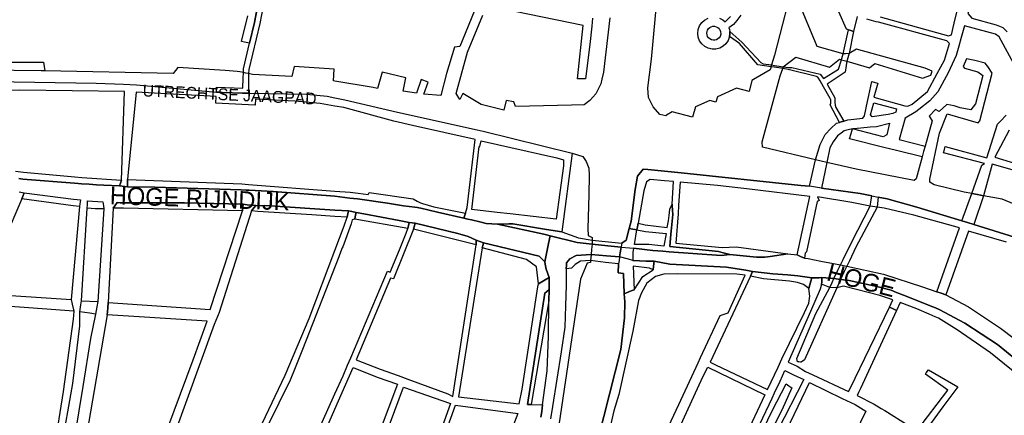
# Model space of a CAD drawing. Header units: metres. Extents: x 89872 to 99175, y 455036 to 468911.
# Tile 83 of 196: x 94732 to 95569, y 463180 to 463517. Entities that reach past the tile are written whole.
import ezdxf
from ezdxf.enums import TextEntityAlignment as Align

# ---------------------------------------------------------------- set-up
doc = ezdxf.new("R2010")
doc.units = ezdxf.units.M
for name, color, linetype in [('Straatnamen', 7, 'Continuous'), ('Straatnamen doorgaand', 7, 'Continuous'), ('Wegdeel doorgaand', 1, 'Continuous')]:
    doc.layers.add(name, color=color, linetype=linetype)
doc.layers.add('Waterdeel', color=7, linetype='Continuous', true_color=0x00aaff)
doc.layers.add('Wegdeel', color=7, linetype='Continuous', true_color=0x9a9a9a)

msp = doc.modelspace()

# ---------------------------------------------------------------- linework, layer by layer
at = {"layer": 'Waterdeel', "lineweight": -3}
for p, q in [((95371.49, 463184.31), (95383.32, 463207.16)), ((95383.32, 463207.16), (95385.73, 463205.41)), ((95385.73, 463205.41), (95388.06, 463203.71)), ((95388.06, 463203.71), (95379.62, 463184.78)), ((95342.41, 463123.55), (95371.49, 463184.31)), ((95379.62, 463184.78), (95365.89, 463157.7))]:
    msp.add_line(p, q, dxfattribs=at)
for points in [[(95391.23, 463556.39), (95373.55, 463486.92), (95370.97, 463478.51), (95370.74, 463477.68), (95370.62, 463476.94), (95369.64, 463474.41), (95355.57, 463466.17), (95354.12, 463465.33), (95351.81, 463455.96), (95341.25, 463458.86), (95324.89, 463451.34), (95323.64, 463446.96), (95318.63, 463448.37), (95306.35, 463442.74), (95303.76, 463434.05), (95286.55, 463438.59), (95281.74, 463435.86), (95281.22, 463435.23), (95276.14, 463436.21), (95270.28, 463442.85), (95266.37, 463450.86), (95265.78, 463459.07), (95268.81, 463483.4), (95275.55, 463554.24)], [(95118.21, 463523.95), (95106.02, 463494.3), (95101.61, 463493.57), (95094.77, 463471.14), (95090.1, 463452.65), (95075.4, 463453.75), (95079.32, 463463.92), (95073.32, 463466.25), (95069.27, 463454.61), (95058.01, 463456.33), (95060.09, 463467.6), (95040.12, 463472.37), (95036.13, 463458.49), (95032.34, 463459.42), (95000, 463464.85), (94998.88, 463465.03), (94999.29, 463475.06), (94965.32, 463477.11), (94963.39, 463468.6), (94930.04, 463470.45), (94926.55, 463471.15), (94924.18, 463471.62), (94922.28, 463472.01), (94919.24, 463472.61), (94917.01, 463472.82), (94906.66, 463473.78), (94866.38, 463476.43), (94862.45, 463471.27), (94753.5, 463473.56), (94750.32, 463473.59), (94704.33, 463474.17)], [(95582.51, 463357.86), (95566.88, 463364.41), (95550.98, 463367.28), (95546.05, 463368.19), (95540.98, 463369.13), (95534.55, 463370.33), (95509.09, 463376.56), (95505.49, 463378.88), (95505.49, 463381.21), (95513.52, 463420.51), (95520.07, 463437), (95546.49, 463429.18), (95547.96, 463431.08), (95558.32, 463471.65), (95554.73, 463477.15), (95552.4, 463479.9), (95543.74, 463482.43), (95536.55, 463483.7), (95533.6, 463477.15), (95534.86, 463475.88), (95546.06, 463472.71), (95550.38, 463469.61), (95544.25, 463445.52), (95540.32, 463440.36), (95531.06, 463442.07), (95526.2, 463443.76), (95519.76, 463444.92), (95513.42, 463438.79), (95510.25, 463440.48), (95504.96, 463434.99), (95507.29, 463430.97), (95501.34, 463409.3), (95500.13, 463404.92), (95498.87, 463400.31), (95493.77, 463381.73), (95492.08, 463380.26), (95442.74, 463389.87), (95417.83, 463395.63), (95412.97, 463396.75), (95408.41, 463397.81), (95363.29, 463408.68), (95362.97, 463413.01), (95378.4, 463469.22), (95380.43, 463475.45), (95380.68, 463476.22), (95380.92, 463476.96), (95391.51, 463485.05), (95420.2, 463476.74), (95428.81, 463483.48), (95430.43, 463483), (95432.52, 463482.38), (95434.86, 463481.68), (95454.1, 463475.94), (95458.82, 463479.71), (95499.11, 463467.31), (95506.33, 463469.73), (95507.44, 463473.24), (95501.33, 463475.67), (95442.98, 463491.84), (95436.92, 463488.31), (95433.79, 463488.02), (95431.75, 463487.83), (95409.64, 463494.27), (95396.3, 463526.35)], [(95233.55, 463518.56), (95228.27, 463472.49), (95226.86, 463466.46), (95225.94, 463462.56), (95221.72, 463453.9), (95216.44, 463448.19), (95211.68, 463444.7), (95200.9, 463444.43), (95153.36, 463443.22), (95151.88, 463447.03), (95145.54, 463448.29), (95143.54, 463440.16), (95124.15, 463444.81), (95108.71, 463454.12), (95106.14, 463448.97), (95103.08, 463454.12), (95112.63, 463489.4), (95125.55, 463520.81)], [(94709.81, 463464.53), (94797.27, 463463.04), (94820.44, 463462.06), (94831.38, 463461.51), (94899.25, 463455.42), (94901.97, 463455.3), (94904.2, 463455.2), (94921.58, 463454.43), (94926.55, 463454.58), (94975.74, 463453.77), (94993.32, 463451.85), (95000, 463450.55), (95008.45, 463448.9), (95053.1, 463438.25), (95120.95, 463423.28), (95126.07, 463422.15), (95201.42, 463403.36), (95210.6, 463400.54), (95213.3, 463396.25), (95215.62, 463390.62), (95216.12, 463384.68), (95215.8, 463367.88), (95214.96, 463339.35), (95215.1, 463333.33), (95218.41, 463331.67), (95218.65, 463329.47), (95218.57, 463328.25), (95218.41, 463325.98), (95218.03, 463321.52), (95217.68, 463317.34), (95217.33, 463314.16), (95217.09, 463312.01), (95217.09, 463310.3), (95214.15, 463309.81), (95208.51, 463296.14), (95188.23, 463158.78)], [(95577.32, 463331.95), (95542.73, 463342.66), (95537.31, 463344.34), (95532.7, 463345.76), (95494.39, 463357.62), (95469.14, 463364.49), (95461.44, 463366.06), (95460.93, 463360.71), (95460.64, 463357.6), (95442.49, 463323.49), (95437.06, 463311.91), (95434.91, 463307.32), (95432.76, 463302.72), (95429.63, 463296.05), (95428.28, 463293.17), (95426.27, 463288.87), (95398.9, 463227.75), (95396.15, 463225.73), (95395.45, 463225.77), (95394.19, 463225.84), (95392.85, 463225.91), (95392.49, 463228.64), (95408.44, 463266.99), (95420.33, 463289.3), (95422.31, 463293.37), (95423.93, 463296.7), (95427.38, 463303.77), (95429.61, 463308.36), (95431.91, 463313.07), (95439.23, 463328.11), (95454.69, 463358.41), (95455.28, 463361.83), (95456.19, 463367.13), (95446.32, 463369.14), (95413.41, 463373.67), (95408.31, 463374.55), (95403.12, 463375.45), (95395.72, 463376.01), (95294.13, 463386.67), (95288.55, 463387.26), (95265.87, 463389.64), (95261.86, 463389.85), (95257.09, 463384.01), (95255.19, 463372.62), (95251.66, 463345.62), (95249.84, 463339.42), (95247.56, 463329.53), (95243.64, 463326.84), (95243.46, 463325.56), (95243.14, 463323.41), (95242.9, 463321.91), (95242.35, 463318.67), (95241.74, 463315.14), (95241.35, 463312.04), (95240.98, 463309.19), (95240.67, 463301.6), (95245.08, 463300.98), (95245.7, 463283.82), (95246.31, 463276.97), (95246.04, 463263.23), (95242.95, 463236.54), (95213.9, 463122.32)]]:
    msp.add_lwpolyline(points, dxfattribs=at)
at = {"layer": 'Wegdeel'}
for p, q in [((94931.59, 463514.62), (94942.02, 463570.19)), ((94946.69, 463569.99), (94936.11, 463513.67)), ((94927.45, 463496.94), (94931.59, 463514.62)), ((94936.11, 463513.67), (94926.94, 463474.52)), ((95335.37, 463504.61), (95335.55, 463507.01)), ((95335.55, 463507.01), (95345.7, 463497.96)), ((95431.75, 463487.83), (95436.2, 463508.52)), ((95436.2, 463508.52), (95438.23, 463507.77)), ((95440.48, 463506.94), (95436.92, 463488.31)), ((95438.23, 463507.77), (95440.48, 463506.94)), ((95335.23, 463502.83), (95335.37, 463504.61)), ((95343.75, 463496.83), (95335.23, 463502.83)), ((95345.7, 463497.96), (95361.95, 463480.48)), ((94922.32, 463475.09), (94927.45, 463496.94)), ((95359.32, 463478.67), (95343.75, 463496.83)), ((95427.74, 463474.78), (95430.43, 463483)), ((95430.43, 463483), (95430.69, 463483.92)), ((95430.69, 463483.92), (95431.75, 463487.83)), ((95434.86, 463481.68), (95433.36, 463472.28)), ((95435.15, 463482.63), (95434.86, 463481.68)), ((95436.37, 463486.53), (95435.15, 463482.63)), ((95436.92, 463488.31), (95436.37, 463486.53)), ((94922.28, 463472.01), (94922.32, 463475.09)), ((94926.94, 463474.52), (94926.55, 463471.15)), ((95370.62, 463476.94), (95359.32, 463478.67)), ((95361.95, 463480.48), (95363.69, 463479.54)), ((95363.69, 463479.54), (95370.97, 463478.51)), ((95373.05, 463476.57), (95370.62, 463476.94)), ((95370.97, 463478.51), (95373.52, 463478.07)), ((95377.15, 463475.93), (95373.05, 463476.57)), ((95373.52, 463478.07), (95377.55, 463477.52)), ((95380.43, 463475.45), (95377.15, 463475.93)), ((95377.55, 463477.52), (95380.92, 463476.96)), ((95385.07, 463474.73), (95380.43, 463475.45)), ((95380.92, 463476.96), (95385.33, 463476.3)), ((95409.01, 463468.8), (95385.07, 463474.73)), ((95385.33, 463476.3), (95388.26, 463476.42)), ((95388.26, 463476.42), (95412.13, 463470.8)), ((95415.21, 463466.91), (95427.74, 463474.78)), ((94921.77, 463459.31), (94922.08, 463466.93)), ((94922.08, 463466.93), (94922.28, 463472.01)), ((94926.55, 463471.15), (94926.55, 463466.85)), ((94926.55, 463466.85), (94926.55, 463459.31)), ((95410.19, 463468.24), (95409.01, 463468.8)), ((95410.87, 463467.37), (95410.19, 463468.24)), ((95412.21, 463464.98), (95410.87, 463467.37)), ((95412.13, 463470.8), (95415.21, 463466.91)), ((95415.02, 463459.98), (95412.21, 463464.98)), ((95433.36, 463472.28), (95418.21, 463462.03)), ((94899.25, 463455.42), (94899.38, 463459.69)), ((94899.38, 463459.69), (94921.75, 463458.66)), ((94921.75, 463458.66), (94921.77, 463459.31)), ((94926.55, 463459.31), (94926.55, 463454.58)), ((95420.62, 463450.03), (95415.02, 463459.98)), ((95418.21, 463462.03), (95424.58, 463450.47)), ((94901.97, 463455.3), (94899.25, 463455.42)), ((94904.2, 463455.2), (94901.97, 463455.3)), ((94921.58, 463454.43), (94904.2, 463455.2)), ((94926.55, 463454.58), (94921.58, 463454.43)), ((95421.24, 463448.72), (95420.62, 463450.03)), ((95421.23, 463446.1), (95421.42, 463447.53)), ((95421.42, 463447.53), (95421.24, 463448.72)), ((95424.58, 463450.47), (95424.57, 463446.86)), ((95420.66, 463444.55), (95421.23, 463446.1)), ((95428.55, 463429.65), (95420.66, 463444.55)), ((95424.57, 463446.86), (95424.93, 463444.31)), ((95424.93, 463444.31), (95425.67, 463442.31)), ((95425.67, 463442.31), (95432.31, 463430.78)), ((95432.31, 463430.78), (95430.17, 463430.14)), ((95430.17, 463430.14), (95428.55, 463429.65)), ((94728.68, 463388.01), (94735.47, 463387.36)), ((94734.95, 463381.39), (94731.51, 463381.94)), ((94778.74, 463377.88), (94734.95, 463381.39)), ((94735.47, 463387.36), (94779.04, 463383.29)), ((94779.04, 463383.29), (94785.03, 463382.76)), ((94785.03, 463382.76), (94818.69, 463380.44)), ((94823.77, 463378.02), (94823.85, 463381.11)), ((94823.85, 463381.11), (94920.9, 463377.31)), ((94781.73, 463377.64), (94778.74, 463377.88)), ((94784.59, 463377.41), (94781.73, 463377.64)), ((94791.21, 463377.14), (94784.59, 463377.41)), ((94797.35, 463376.54), (94791.21, 463377.14)), ((94803.52, 463376.23), (94797.35, 463376.54)), ((94817.01, 463375.54), (94803.52, 463376.23)), ((94817.82, 463377.9), (94817.01, 463375.54)), ((94818.69, 463380.44), (94817.82, 463377.9)), ((94823.69, 463374.92), (94823.77, 463378.02)), ((94846.97, 463374.41), (94823.69, 463374.92)), ((94920.22, 463372.2), (94846.97, 463374.41)), ((94924.45, 463372.09), (94920.22, 463372.2)), ((94920.9, 463377.31), (94926.48, 463376.92)), ((94927.13, 463372.03), (94924.45, 463372.09)), ((94926.48, 463376.92), (95000, 463371.18)), ((94734.12, 463364.59), (94735.18, 463367.38)), ((94777.67, 463358.72), (94734.12, 463364.59)), ((94735.18, 463367.38), (94736.08, 463369.74)), ((94736.08, 463369.74), (94777.99, 463364.42)), ((94777.99, 463364.42), (94780.92, 463364.05)), ((94780.92, 463364.05), (94783.79, 463363.68)), ((94947.53, 463370.83), (94927.13, 463372.03)), ((95000, 463366.73), (94947.53, 463370.83)), ((95000, 463371.18), (95012.94, 463370.17)), ((95012.53, 463365.28), (95000, 463366.73)), ((95015.73, 463364.91), (95012.53, 463365.28)), ((95012.94, 463370.17), (95019.7, 463369.28)), ((95019.2, 463364.5), (95015.73, 463364.91)), ((95044.6, 463360.97), (95019.2, 463364.5)), ((95019.7, 463369.28), (95023.89, 463368.72)), ((95023.89, 463368.72), (95028.28, 463368.25)), ((95028.28, 463368.25), (95029.16, 463370.08)), ((95029.16, 463370.08), (95066.46, 463364.49)), ((95066.46, 463364.49), (95069.93, 463362.67)), ((95532.7, 463345.76), (95540.98, 463369.13)), ((95540.98, 463369.13), (95546.05, 463368.19)), ((95550.98, 463367.28), (95542.73, 463342.66)), ((95546.05, 463368.19), (95550.98, 463367.28)), ((94783.06, 463357.99), (94777.67, 463358.72)), ((94783.36, 463360.32), (94783.06, 463357.99)), ((94783.79, 463363.68), (94783.36, 463360.32)), ((94789.54, 463356.57), (94789.66, 463359.55)), ((94796.4, 463356.14), (94789.54, 463356.57)), ((94789.66, 463359.55), (94789.79, 463362.76)), ((94789.79, 463362.76), (94802.67, 463362.06)), ((94803.66, 463356.13), (94796.4, 463356.14)), ((94802.67, 463362.06), (94803.23, 463358.71)), ((94803.23, 463358.71), (94803.66, 463356.13)), ((94811.58, 463356.75), (94812.97, 463358.68)), ((94820.49, 463356.75), (94811.58, 463356.75)), ((94812.97, 463358.68), (94814.9, 463361.34)), ((94814.9, 463361.34), (94817.44, 463361.28)), ((94817.44, 463361.28), (94821.92, 463361.19)), ((94921.53, 463354.34), (94820.49, 463356.75)), ((94821.92, 463361.19), (94872.29, 463361.31)), ((94872.29, 463361.31), (94922.09, 463359.95)), ((94921.86, 463357.64), (94921.53, 463354.34)), ((94922.09, 463359.95), (94921.86, 463357.64)), ((94929, 463354.34), (94931.36, 463357.18)), ((94931.36, 463357.18), (94932.72, 463358.84)), ((94932.72, 463358.84), (94945.05, 463358.58)), ((94945.05, 463358.58), (95000, 463354.93)), ((95058.32, 463358.76), (95044.6, 463360.97)), ((95067.97, 463357.49), (95058.32, 463358.76)), ((95070.27, 463357.18), (95067.97, 463357.49)), ((95069.93, 463362.67), (95072.71, 463361.21)), ((95071.31, 463357.05), (95070.27, 463357.18)), ((95072.97, 463356.64), (95071.31, 463357.05)), ((95072.71, 463361.21), (95074.45, 463360.71)), ((95087.23, 463353.13), (95072.97, 463356.64)), ((95074.45, 463360.71), (95084.11, 463357.9)), ((95084.11, 463357.9), (95111.02, 463352.39)), ((94934.61, 463353.86), (94929, 463354.34)), ((94980.38, 463351.11), (94934.61, 463353.86)), ((95000, 463349.69), (94980.38, 463351.11)), ((95000, 463354.93), (95011.6, 463354.26)), ((95010.45, 463348.98), (95000, 463349.69)), ((95011.08, 463351.9), (95010.45, 463348.98)), ((95011.6, 463354.26), (95011.08, 463351.9)), ((95016.76, 463347.37), (95017.55, 463350.98)), ((95061.98, 463339.41), (95016.76, 463347.37)), ((95017.55, 463350.98), (95018.02, 463353.11)), ((95018.02, 463353.11), (95024.45, 463351.74)), ((95024.45, 463351.74), (95054.49, 463346.28)), ((95109.42, 463348.08), (95087.23, 463353.13)), ((95110.35, 463350.6), (95109.42, 463348.08)), ((95111.02, 463352.39), (95110.35, 463350.6)), ((95054.49, 463346.28), (95063.06, 463344.54)), ((95062.5, 463341.88), (95061.98, 463339.41)), ((95063.06, 463344.54), (95062.5, 463341.88)), ((95066.75, 463338.8), (95067.38, 463340.87)), ((95120.04, 463325.33), (95066.75, 463338.8)), ((95067.38, 463340.87), (95068.26, 463343.78)), ((95068.26, 463343.78), (95104.52, 463335.18)), ((95537.31, 463344.34), (95532.7, 463345.76)), ((95542.73, 463342.66), (95537.31, 463344.34)), ((95104.52, 463335.18), (95113.15, 463332.44)), ((95113.15, 463332.44), (95120.04, 463329.45)), ((95120.04, 463329.45), (95120.04, 463327.29)), ((95120.04, 463327.29), (95120.04, 463325.33)), ((95125.18, 463323), (95125.8, 463325.69)), ((95162.79, 463312.95), (95125.18, 463323)), ((95125.8, 463325.69), (95126.16, 463327.29)), ((95126.16, 463327.29), (95173.56, 463315.85)), ((95173.56, 463315.85), (95175.72, 463313.62)), ((95175.72, 463313.62), (95178.2, 463311.05)), ((95171.11, 463306.7), (95162.79, 463312.95)), ((95173.01, 463292.19), (95171.11, 463306.7)), ((95178.2, 463311.05), (95178.65, 463308.92)), ((95178.65, 463308.92), (95179.49, 463304.88)), ((95181.98, 463297.75), (95178.5, 463295.6)), ((95179.49, 463304.88), (95181.98, 463297.75)), ((95353.12, 463298.68), (95354.02, 463300.88)), ((95364.17, 463296.45), (95353.12, 463298.68)), ((95354.02, 463300.88), (95354.86, 463302.91)), ((95354.86, 463302.91), (95372.03, 463300.84)), ((95372.03, 463300.84), (95384.56, 463299.84)), ((95384.56, 463299.84), (95393.37, 463299.17)), ((95393.37, 463299.17), (95405.21, 463297.51)), ((95405.21, 463297.51), (95404.31, 463294.46)), ((95413.56, 463293.66), (95413.78, 463297.53)), ((95413.78, 463297.53), (95423.93, 463296.7)), ((95178.5, 463295.6), (95173.01, 463292.19)), ((95386.25, 463294.58), (95364.17, 463296.45)), ((95393.03, 463293.33), (95386.25, 463294.58)), ((95397.99, 463291.6), (95393.03, 463293.33)), ((95402.51, 463288.37), (95397.99, 463291.6)), ((95404.31, 463294.46), (95402.51, 463288.37)), ((95413.47, 463292.09), (95413.56, 463293.66)), ((95420.33, 463289.3), (95413.47, 463292.09)), ((95426.27, 463288.87), (95420.33, 463289.3)), ((95423.93, 463296.7), (95429.63, 463296.05)), ((95432.15, 463290.22), (95426.27, 463288.87)), ((95429.63, 463296.05), (95436.8, 463295.23)), ((95463.03, 463282.34), (95432.15, 463290.22)), ((95436.8, 463295.23), (95460.29, 463289.95)), ((95460.29, 463289.95), (95472.65, 463286.8)), ((95163.59, 463189.68), (95178.45, 463284.47)), ((95178.45, 463284.47), (95179.79, 463285.61)), ((95179.79, 463285.61), (95181.98, 463287.46)), ((95181.98, 463287.46), (95181.66, 463277.74)), ((95474.12, 463278.8), (95463.03, 463282.34)), ((95472.65, 463286.8), (95477.12, 463285.03)), ((95477.12, 463285.03), (95482.93, 463282.72)), ((95482.93, 463282.72), (95507.87, 463272.83)), ((94783.33, 463268.38), (94784.18, 463274.43)), ((94784.18, 463274.43), (94784.68, 463277.95)), ((94784.68, 463277.95), (94798.54, 463277.34)), ((94797.74, 463272.64), (94796.7, 463266.54)), ((94798.54, 463277.34), (94797.74, 463272.64)), ((95181.66, 463277.74), (95166.77, 463189.69)), ((95471.09, 463272.5), (95474.12, 463278.8)), ((95473.82, 463271.22), (95471.09, 463272.5)), ((95480.09, 463276.51), (95476.99, 463269.73)), ((95494.42, 463270.88), (95480.09, 463276.51)), ((95507.87, 463272.83), (95510.24, 463271.87)), ((95510.24, 463271.87), (95513.46, 463270.55)), ((94791.83, 463267.4), (94783.33, 463268.38)), ((94796.7, 463266.54), (94791.83, 463267.4)), ((95476.99, 463269.73), (95473.82, 463271.22)), ((95504.88, 463266.42), (95494.42, 463270.88)), ((95509.9, 463264.27), (95504.88, 463266.42)), ((95512.68, 463263.08), (95509.9, 463264.27)), ((95513.46, 463270.55), (95535.1, 463258.95)), ((95528.69, 463253.12), (95512.68, 463263.08)), ((95535.1, 463258.95), (95563.01, 463240.6)), ((95556.96, 463233.71), (95528.69, 463253.12)), ((95563.01, 463240.6), (95585.79, 463221.97)), ((95580.79, 463214.3), (95556.96, 463233.71)), ((95165.22, 463189.69), (95163.59, 463189.68)), ((95166.77, 463189.69), (95165.22, 463189.69))]:
    msp.add_line(p, q, dxfattribs=at)
for points in [[(95586.29, 463583.38), (95568.21, 463579.59), (95550.97, 463578.5), (95550.9, 463576.97), (95547.77, 463563.66), (95546.12, 463556.64), (95545.16, 463552.57), (95543.43, 463545.31), (95540.68, 463533.76), (95537.6, 463522.26), (95541.02, 463518.22), (95561.72, 463512.73), (95567.45, 463510.49), (95571.19, 463506.75)], [(94942.02, 463570.19), (94931.59, 463514.62), (94927.45, 463496.94), (94923.07, 463497.84), (94920.64, 463498.34), (94925.91, 463520.3)], [(95218.69, 463518.33), (95218.18, 463511.41), (95216.49, 463495.91), (95212.99, 463466.66), (95209.27, 463466.72), (95206.05, 463466.77), (95210.79, 463512.01), (95129.38, 463528.7)], [(95443.81, 463519.61), (95440.48, 463506.94), (95438.23, 463507.77), (95436.2, 463508.52), (95434.65, 463509.09), (95428.18, 463523.79)], [(95463.12, 463519.53), (95521.33, 463503.16), (95523.8, 463504.06), (95526.22, 463513.98), (95528.78, 463524.42)], [(95570.66, 463327.76), (95538.21, 463337.01), (95519.05, 463282.88), (95515.12, 463284.23), (95511.38, 463285.51), (95530.51, 463339.82), (95491.88, 463350.72), (95466.56, 463356.55), (95460.64, 463357.6), (95454.69, 463358.41), (95439.23, 463361.41), (95409.9, 463366.19), (95411.49, 463363.11), (95409.8, 463362.34), (95400.6, 463319.59), (95399.62, 463318.29), (95398.87, 463314.02), (95395.51, 463315.63), (95392.7, 463316.97), (95403.48, 463366.47), (95352.2, 463372.96), (95324.92, 463375.97), (95293.32, 463378.9), (95291.78, 463359.17), (95291.57, 463351.85), (95289.73, 463326.85), (95328.93, 463323.3), (95340.88, 463323.71), (95384.86, 463317.71), (95369.88, 463315.56), (95365.16, 463314.88), (95358.18, 463314.84), (95335.51, 463317.29), (95329.72, 463318.77), (95325.87, 463319.75), (95284.39, 463324.13), (95285.45, 463334.62), (95285.98, 463339.79), (95287.16, 463351.36), (95286.88, 463354.55), (95286.48, 463359.14), (95286.54, 463360.07), (95287.72, 463379.31), (95279.97, 463379.88), (95267.93, 463381.02), (95264.68, 463379.17), (95262.51, 463371.28), (95257.59, 463343.99), (95257, 463340.78), (95256.54, 463338.24), (95253.03, 463338.86), (95249.84, 463339.42), (95251.66, 463345.62), (95255.19, 463372.62), (95257.09, 463384.01), (95261.86, 463389.85), (95265.87, 463389.64), (95288.55, 463387.26), (95294.13, 463386.67), (95395.72, 463376.01), (95403.12, 463375.45), (95408.41, 463397.81), (95412.34, 463410.71), (95416.47, 463419.31), (95421.2, 463424.47), (95426.07, 463428.91), (95428.55, 463429.65), (95430.17, 463430.14), (95432.31, 463430.78), (95435.63, 463431.71), (95448.45, 463433.3), (95449.91, 463435.17), (95452.47, 463447.33), (95453.54, 463452.4), (95456.07, 463464.44), (95458.96, 463463.57), (95461.27, 463462.87), (95457.7, 463451.22), (95484.31, 463443.67), (95486.84, 463443.45), (95490.48, 463445.24), (95503.46, 463455.95), (95511.61, 463471.35), (95518, 463482.68), (95521.33, 463494), (95522.01, 463496.78), (95519.95, 463499.12), (95461.8, 463514.77), (95459.88, 463515.29), (95451.84, 463517.45)], [(95344.75, 463520.9), (95341.47, 463516.35), (95338.54, 463513.01), (95334.61, 463510.17), (95335.14, 463508.78), (95335.55, 463507.01), (95335.37, 463504.61), (95335.23, 463502.83), (95334.06, 463499.33), (95332.23, 463496.59), (95329.79, 463494.37), (95326.88, 463492.8), (95323.69, 463491.97), (95320.39, 463491.94), (95317.18, 463492.69), (95314.25, 463494.2), (95311.76, 463496.36), (95309.86, 463499.06), (95308.66, 463502.13), (95308.24, 463505.4), (95308.61, 463508.68), (95309.76, 463511.77), (95311.62, 463514.5), (95314.08, 463516.7), (95316.99, 463518.25)], [(95326.69, 463518.28), (95329.62, 463516.76), (95331.43, 463515.16), (95336.11, 463519.74)], [(95581.92, 463470.21), (95564.46, 463502.51), (95561.22, 463504.75), (95534.82, 463511.88), (95532.13, 463501.83), (95530.05, 463494.44), (95527.73, 463486.45), (95521.06, 463471.89), (95512.22, 463455.63), (95505.4, 463448.08), (95496.05, 463440.73), (95493.4, 463438.64), (95484.37, 463433.37), (95479.43, 463414.97), (95501.34, 463409.3), (95500.13, 463404.92), (95498.87, 463400.31), (95477.13, 463405.69), (95466.33, 463408.37), (95437.22, 463415.57), (95438.56, 463420.22), (95439.7, 463424.17), (95436.09, 463423.24), (95432.62, 463422.35), (95430.19, 463420.57), (95426.86, 463418.14), (95423.28, 463413.23), (95420.32, 463407.99), (95417.83, 463395.63), (95413.41, 463373.67), (95446.32, 463369.14), (95456.19, 463367.13), (95461.44, 463366.06), (95469.14, 463364.49), (95494.39, 463357.62), (95532.7, 463345.76), (95537.31, 463344.34), (95542.73, 463342.66), (95577.32, 463331.95)], [(94704.52, 463480.76), (94752.5, 463480.89), (94753.02, 463477.09), (94753.5, 463473.56), (94750.32, 463473.59), (94704.33, 463474.17)], [(94709.81, 463464.53), (94797.27, 463463.04), (94820.44, 463462.06), (94831.38, 463461.51), (94899.25, 463455.42), (94901.97, 463455.3), (94904.2, 463455.2), (94921.58, 463454.43), (94926.55, 463454.58), (94975.74, 463453.77), (94993.32, 463451.85), (95000, 463450.55), (95008.45, 463448.9), (95053.1, 463438.25), (95120.95, 463423.28), (95126.07, 463422.15), (95201.42, 463403.36), (95192.81, 463336.42), (95183.34, 463337.98), (95177.98, 463338.85), (95151.24, 463343.23), (95147.71, 463343.19), (95138.07, 463343.07), (95128.49, 463343.55), (95123.21, 463344.95), (95115.88, 463346.61), (95112.91, 463347.29), (95109.42, 463348.08), (95110.35, 463350.6), (95111.02, 463352.39), (95112.45, 463357.24), (95115.28, 463381.31), (95119.13, 463415.02), (95065.8, 463426.86), (95049.93, 463430.68), (95007.44, 463442.29), (95000, 463443.52), (94987.41, 463445.59), (94965.82, 463447.62), (94932.47, 463449.52), (94932.24, 463444.32), (94904.2, 463445.84), (94898.83, 463446.13), (94899.14, 463451.59), (94831.01, 463455.47), (94823.93, 463384.1), (94823.85, 463381.11), (94823.77, 463378.02), (94823.69, 463374.92), (94819.17, 463375.34), (94817.01, 463375.54), (94817.82, 463377.9), (94818.69, 463380.44), (94821.33, 463455.94), (94732.17, 463457.01), (94693, 463456.44)], [(95619.98, 463376.41), (95558.36, 463394.17), (95550.98, 463367.28), (95546.05, 463368.19), (95540.98, 463369.13), (95549.5, 463393.15), (95551.77, 463394.66), (95517.08, 463403.62), (95517.74, 463406.44), (95518.33, 463408.99), (95553.73, 463399.56), (95562.96, 463428.06), (95565.46, 463430.56), (95570.2, 463435.79)], [(95572.69, 463422.95), (95560.59, 463400.05), (95622.18, 463381.43)], [(94731.83, 463370.64), (94736.08, 463369.74), (94735.18, 463367.38), (94734.12, 463364.59), (94703.75, 463294.23)], [(94847.33, 463140.91), (94879.62, 463227.65), (94891.51, 463260.47), (94838.19, 463264.01), (94806.48, 463266.01), (94807, 463271.68), (94807.43, 463276.38), (94893.99, 463270.35), (94921.53, 463354.34), (94921.86, 463357.64), (94922.09, 463359.95), (94925.32, 463359.61), (94932.72, 463358.84), (94931.36, 463357.18), (94929, 463354.34), (94901.61, 463268.02), (94897.44, 463257.79), (94851.96, 463132.49)], [(94938.19, 463173.42), (94957.83, 463214.71), (94978.01, 463262.88), (95000, 463320.58), (95007.9, 463341.55), (95010.45, 463348.98), (95011.08, 463351.9), (95011.6, 463354.26), (95014.43, 463353.75), (95018.02, 463353.11), (95017.55, 463350.98), (95016.76, 463347.37), (95014.72, 463346.69), (95013.85, 463343.27), (95006.69, 463323.73), (95006.16, 463322.88), (95003.8, 463316.84), (95003.19, 463315.25), (94972.56, 463236.33), (94966.34, 463220.74), (94961.93, 463210.38), (94952.29, 463190.83), (94927.15, 463140.02)], [(94967.7, 463126.26), (95000, 463198.74), (95007.04, 463214.04), (95010.79, 463222.94), (95013.5, 463229.39), (95044.52, 463302.98), (95046.97, 463302.25), (95054.82, 463321.33), (95060.49, 463335.31), (95061.98, 463339.41), (95062.5, 463341.88), (95063.06, 463344.54), (95065.48, 463344.18), (95068.26, 463343.78), (95067.38, 463340.87), (95066.75, 463338.8), (95049.75, 463296.45), (95047.24, 463297.21), (95018.12, 463227.55), (95038.34, 463219.55), (95053.61, 463214.35), (95062.03, 463211.23), (95096.03, 463198.63), (95100.15, 463196.33), (95120.04, 463325.33), (95120.04, 463327.29), (95120.04, 463329.45), (95123, 463328.4), (95126.16, 463327.29), (95125.8, 463325.69), (95125.18, 463323), (95105.05, 463196.21), (95156.54, 463190.16), (95159.03, 463202.78), (95172.29, 463289.69), (95173.01, 463292.19), (95178.5, 463295.6), (95181.98, 463297.75), (95181.98, 463292.22), (95181.98, 463287.46), (95179.79, 463285.61), (95178.45, 463284.47), (95163.59, 463189.68), (95165.22, 463189.69), (95166.77, 463189.69), (95176.47, 463189.21), (95175.64, 463183.59), (95174.91, 463178.72)], [(95213.9, 463122.32), (95242.95, 463236.54), (95246.04, 463263.23), (95246.31, 463276.97), (95245.7, 463283.82), (95251.79, 463286.21), (95254.17, 463287.14), (95261.63, 463298.43), (95270.26, 463304.08), (95270.69, 463307.25), (95271.26, 463311.52), (95284.6, 463309.05), (95332.56, 463306.4), (95348.97, 463303.99), (95354.86, 463302.91), (95354.02, 463300.88), (95353.12, 463298.68), (95318.81, 463225.75), (95323.25, 463223.33), (95367.52, 463202.35), (95376.49, 463221.38), (95379.78, 463228.37), (95398.93, 463267.77), (95402.6, 463275.97), (95403.46, 463281.73), (95402.51, 463288.37), (95404.31, 463294.46), (95405.21, 463297.51), (95411.3, 463297.52), (95413.78, 463297.53), (95413.56, 463293.66), (95413.47, 463292.09), (95412.27, 463287.87), (95403.91, 463268.73), (95385.16, 463225.75), (95392.65, 463222.11), (95399.84, 463217.78), (95406.08, 463214.84), (95436.42, 463200.57), (95437.68, 463203.18), (95471.09, 463272.5), (95473.82, 463271.22), (95476.99, 463269.73), (95446.55, 463203.26), (95444.88, 463199.87), (95443.57, 463197.2), (95458.02, 463189.97), (95464.15, 463186.17), (95467.09, 463184.58), (95487.79, 463171.59)], [(95259.66, 463120.13), (95292.04, 463189.75), (95308.53, 463225.19), (95310.57, 463229.58), (95327.2, 463265.34), (95334.08, 463267.48), (95348.39, 463299.67), (95341.41, 463300.43), (95290.84, 463300.76), (95279.56, 463300.43), (95272.42, 463298.6), (95265.12, 463292.79), (95260.31, 463284.49), (95257.98, 463278.18), (95253.22, 463252.07), (95241.16, 463198.2), (95236.85, 463184.31), (95231.46, 463160.93)], [(94703.19, 463283.76), (94775.96, 463278.93), (94776.78, 463275.09), (94778.09, 463268.96), (94704.84, 463274.44)], [(95494.28, 463167.3), (95520.72, 463201.85), (95501.72, 463215.49), (95502.35, 463216.43), (95504.2, 463219.21), (95529.21, 463204.62), (95516.54, 463187.56), (95499.2, 463163.72)]]:
    msp.add_lwpolyline(points, dxfattribs=at)
for points in [[(95326.74, 463508.85), (95327.14, 463508.27), (95327.65, 463506.93), (95327.91, 463504.82), (95327.18, 463502.82), (95326.39, 463501.63), (95325.32, 463500.66), (95324.06, 463499.98), (95322.67, 463499.62), (95321.24, 463499.6), (95319.84, 463499.93), (95318.56, 463500.59), (95317.48, 463501.53), (95316.65, 463502.7), (95316.13, 463504.04), (95315.95, 463505.46), (95316.11, 463506.89), (95316.61, 463508.23), (95317.42, 463509.42), (95318.49, 463510.38), (95319.76, 463511.05), (95321.15, 463511.4), (95322.58, 463511.4), (95323.98, 463511.07), (95325.25, 463510.4), (95326.32, 463509.45)], [(95456.53, 463434.39), (95455.1, 463436.12), (95457.7, 463446.19), (95477.17, 463441.15), (95476.43, 463438.3), (95473.92, 463437.06), (95469.96, 463436.45)], [(95439.7, 463424.17), (95440.6, 463424.4), (95446.93, 463425.12), (95454.74, 463425.84), (95459.97, 463426.22), (95471.13, 463428.88), (95468.96, 463418.96), (95465.71, 463417.46)], [(95187.88, 463347.21), (95148.74, 463351.79), (95137.93, 463352.98), (95116.37, 463355.47), (95122.57, 463409.2), (95123.18, 463409.06), (95124.27, 463414.04), (95188.41, 463399.34), (95194.26, 463397.65), (95194.26, 463392.79)], [(95253.03, 463338.86), (95256.54, 463338.24), (95257, 463340.78), (95257.59, 463343.99), (95263.59, 463342.35), (95282.39, 463340.29), (95283.49, 463345.88), (95284.07, 463350.3), (95284.6, 463355.88), (95286.54, 463360.07), (95286.48, 463359.14), (95286.88, 463354.55), (95287.16, 463351.36), (95285.98, 463339.79), (95285.45, 463334.62), (95284.39, 463324.13), (95325.87, 463319.75), (95329.72, 463318.77), (95335.51, 463317.29), (95328.04, 463316.44), (95283.97, 463319.63), (95278.71, 463319.99), (95270.09, 463320.53), (95253.68, 463322.58), (95253.01, 463318.94), (95253.05, 463317.41), (95253.2, 463312.23), (95264.55, 463311.68), (95271.26, 463311.52), (95270.69, 463307.25), (95270.26, 463304.08), (95267.11, 463305.74), (95253.33, 463307.28), (95254.17, 463287.14), (95251.79, 463286.21), (95245.7, 463283.82), (95245.08, 463300.98), (95240.67, 463301.6), (95240.98, 463309.19), (95229.85, 463310.51), (95217.09, 463312.01), (95208.59, 463311.68), (95204.03, 463308.78), (95201.04, 463305.71), (95196.48, 463305.04), (95196.68, 463308.15), (95196.81, 463310.02), (95199.63, 463313.68), (95204.86, 463316.33), (95217.68, 463317.34), (95230.66, 463316.15), (95241.74, 463315.14), (95242.35, 463318.67), (95242.9, 463321.91), (95243.14, 463323.41), (95231.86, 463324.58), (95218.41, 463325.98), (95205.78, 463327.45), (95182.77, 463333.1), (95179.6, 463333.98), (95177.38, 463334.6), (95138.07, 463343.07), (95147.71, 463343.19), (95151.24, 463343.23), (95177.98, 463338.85), (95183.34, 463337.98), (95192.81, 463336.42), (95206.88, 463331.49), (95218.65, 463329.47), (95232.35, 463328.03), (95243.64, 463326.84), (95247.56, 463329.53), (95249.84, 463339.42)], [(95256.54, 463338.24), (95263.87, 463336.82), (95281.54, 463335.02), (95279.44, 463324.4), (95266.74, 463325.77), (95254.45, 463325.88)], [(95015.39, 463106.81), (95006.27, 463110.29), (95000, 463112.68), (94972.86, 463123.2), (94979.87, 463139.32), (95000, 463185.52), (95015.43, 463221.1), (95035.93, 463212.98), (95053.23, 463206.8)], [(95316.7, 463221.39), (95365.35, 463197.75), (95313.41, 463087.21), (95306, 463090.16), (95269.16, 463118.38), (95289.2, 463162.44), (95312.68, 463213.07)], [(95293.93, 463012.5), (95286.5, 463016.07), (95297.72, 463039.09), (95300.1, 463044.76), (95316.09, 463078.21), (95319.09, 463084.49), (95371.33, 463194.94), (95373.5, 463199.54), (95378.18, 463209.49), (95382.11, 463218.65), (95389.69, 463214.97), (95398.24, 463210.92), (95375.98, 463167.14), (95347.14, 463102.44), (95344.38, 463096.86), (95302.3, 463008.47)], [(95401.93, 463076.45), (95351.34, 463100.1), (95403.21, 463208.39), (95431.04, 463194.77), (95441.85, 463189.48), (95451.15, 463183.82), (95433.1, 463146.94)], [(95062.18, 463089.91), (95021.39, 463104.98), (95058.37, 463204.48), (95098.06, 463190.39)], [(95113.01, 463071.53), (95066.59, 463088.56), (95102.48, 463188.98), (95155.52, 463181.91)]]:
    msp.add_lwpolyline(points, close=True, dxfattribs=at)
at = {"layer": 'Wegdeel doorgaand'}
for points in [[(94731.51, 463381.94), (94734.95, 463381.39), (94778.74, 463377.88), (94781.73, 463377.64), (94784.59, 463377.41), (94791.21, 463377.14), (94797.35, 463376.54), (94803.52, 463376.23), (94817.01, 463375.54), (94819.17, 463375.34), (94823.69, 463374.92), (94846.97, 463374.41), (94920.22, 463372.2), (94924.45, 463372.09), (94927.13, 463372.03), (94947.53, 463370.83), (95000, 463366.73), (95012.53, 463365.28), (95015.73, 463364.91), (95019.2, 463364.5), (95044.6, 463360.97), (95058.32, 463358.76), (95067.97, 463357.49), (95070.27, 463357.18), (95071.31, 463357.05), (95072.97, 463356.64), (95087.23, 463353.13), (95109.42, 463348.08), (95112.91, 463347.29), (95115.88, 463346.61), (95123.21, 463344.95), (95128.49, 463343.55), (95138.07, 463343.07), (95177.38, 463334.6), (95179.6, 463333.98), (95182.77, 463333.1), (95181.41, 463326.53), (95178.2, 463311.05), (95175.72, 463313.62), (95173.56, 463315.85), (95126.16, 463327.29), (95123, 463328.4), (95120.04, 463329.45), (95113.15, 463332.44), (95104.52, 463335.18), (95068.26, 463343.78), (95065.48, 463344.18), (95063.06, 463344.54), (95054.49, 463346.28), (95024.45, 463351.74), (95018.02, 463353.11), (95014.43, 463353.75), (95011.6, 463354.26), (95000, 463354.93), (94945.05, 463358.58), (94932.72, 463358.84), (94925.32, 463359.61), (94922.09, 463359.95), (94872.29, 463361.31), (94821.92, 463361.19), (94817.44, 463361.28), (94814.9, 463361.34), (94812.97, 463358.68), (94811.58, 463356.75), (94807.43, 463276.38), (94807, 463271.68), (94806.48, 463266.01), (94785.98, 463147.03)], [(94731.83, 463370.64), (94736.08, 463369.74), (94777.99, 463364.42), (94780.92, 463364.05), (94783.79, 463363.68), (94783.36, 463360.32), (94783.06, 463357.99), (94775.96, 463278.93), (94776.78, 463275.09), (94778.09, 463268.96), (94777.59, 463262.08), (94769, 463200.71), (94760.66, 463146.95)], [(94767.28, 463151.45), (94777.33, 463207.49), (94783.38, 463256.55), (94783.33, 463268.38), (94784.18, 463274.43), (94784.68, 463277.95), (94789.54, 463356.57), (94789.66, 463359.55), (94789.79, 463362.76), (94802.67, 463362.06), (94803.23, 463358.71), (94803.66, 463356.13), (94798.54, 463277.34), (94797.74, 463272.64), (94796.7, 463266.54), (94792.26, 463245.89), (94785.86, 463205.01), (94779.11, 463163.41)], [(95174.91, 463178.72), (95175.64, 463183.59), (95176.47, 463189.21), (95180.32, 463218.18), (95181.42, 463247.57), (95181.66, 463277.74), (95181.98, 463287.46), (95181.98, 463292.22), (95181.98, 463297.75), (95179.49, 463304.88), (95178.65, 463308.92), (95178.2, 463311.05), (95181.41, 463326.53), (95182.77, 463333.1), (95205.78, 463327.45), (95218.41, 463325.98), (95231.86, 463324.58), (95243.14, 463323.41), (95250.18, 463322.86), (95253.68, 463322.58), (95270.09, 463320.53), (95278.71, 463319.99), (95283.97, 463319.63), (95328.04, 463316.44), (95335.51, 463317.29), (95358.18, 463314.84), (95365.16, 463314.88), (95369.88, 463315.56), (95384.86, 463317.71), (95392.7, 463316.97), (95395.51, 463315.63), (95398.87, 463314.02), (95402.11, 463313.74), (95412.88, 463311.63), (95423.58, 463309.54), (95429.61, 463308.36), (95434.91, 463307.32), (95466.05, 463300.64), (95499.14, 463289.71), (95511.38, 463285.51), (95515.12, 463284.23), (95519.05, 463282.88), (95538.39, 463272.66), (95565.34, 463254.51), (95577.07, 463245.8)], [(95585.79, 463221.97), (95563.01, 463240.6), (95535.1, 463258.95), (95513.46, 463270.55), (95510.24, 463271.87), (95507.87, 463272.83), (95482.93, 463282.72), (95477.12, 463285.03), (95472.65, 463286.8), (95460.29, 463289.95), (95436.8, 463295.23), (95429.63, 463296.05), (95423.93, 463296.7), (95413.78, 463297.53), (95411.3, 463297.52), (95405.21, 463297.51), (95393.37, 463299.17), (95384.56, 463299.84), (95372.03, 463300.84), (95354.86, 463302.91), (95348.97, 463303.99), (95332.56, 463306.4), (95284.6, 463309.05), (95271.26, 463311.52), (95264.55, 463311.68), (95253.2, 463312.23), (95249.48, 463313.17), (95241.74, 463315.14), (95230.66, 463316.15), (95217.68, 463317.34), (95204.86, 463316.33), (95199.63, 463313.68), (95196.81, 463310.02), (95196.68, 463308.15), (95196.48, 463305.04), (95196.37, 463291.09), (95196.02, 463273.65), (95195.19, 463255.35), (95192.09, 463234.42), (95184.7, 463187.9), (95183.04, 463177.42)]]:
    msp.add_lwpolyline(points, dxfattribs=at)

# ---------------------------------------------------------------- texts
at = {"layer": 'Straatnamen'}
msp.add_text('UTRECHTSE JAAGPAD', height=10, rotation=357.29244, dxfattribs=at).set_placement((94910.53, 463453.27), align=Align.MIDDLE_CENTER)
at = {"layer": 'Straatnamen doorgaand'}
for s, rotation, p in [('HOGE RIJNDIJK', 357.97812, (94885.08, 463364.9)), ('HOGE', 345.56729, (95447.33, 463295.37))]:
    msp.add_text(s, height=15, rotation=rotation, dxfattribs=at).set_placement(p, align=Align.MIDDLE_CENTER)

doc.saveas('drawing.dxf')
